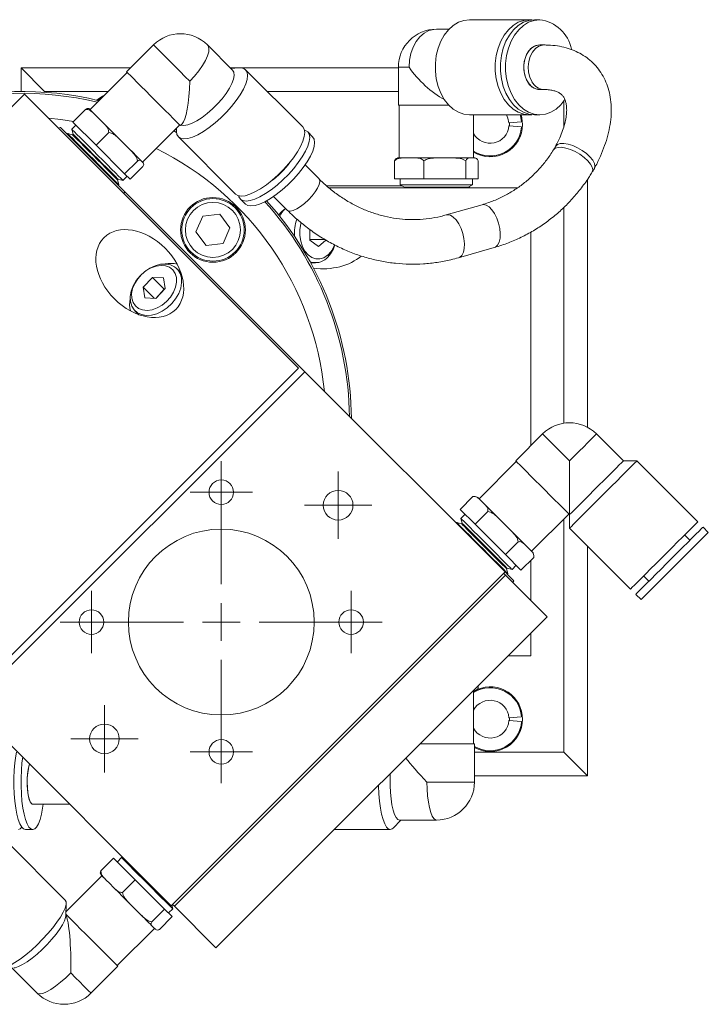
# Model space of a CAD drawing. Header units: inches. Extents: x 1.3 to 31.2, y 1 to 21.2.
# Tile 4 of 7: x 11.1 to 14.8, y 8.6 to 13.8. Entities that reach past the tile are written whole.
import ezdxf

# ---------------------------------------------------------------- set-up
doc = ezdxf.new("R2010")
doc.units = ezdxf.units.IN
doc.header["$MEASUREMENT"] = 0

# ---------------------------------------------------------------- blocks, each defined once
blk = doc.blocks.new('SW_CENTERMARKSYMBOL_0')
at = {"color": 0, "linetype": 'Continuous', "lineweight": 0}
for p, q in [((0, 0.1), (0, 0.165)), ((0, 0), (0, 0.1)), ((-0.1, 0), (-0.165, 0)), ((0, 0), (-0.1, 0)), ((0, 0), (0, -0.1)), ((0, 0), (0.1, 0)), ((0.1, 0), (0.165, 0)), ((0, -0.1), (0, -0.165))]:
    blk.add_line(p, q, dxfattribs=at)
blk = doc.blocks.new('SW_CENTERMARKSYMBOL_1')
at = {"color": 0, "linetype": 'Continuous', "lineweight": 0}
for p, q in [((0, 0.2), (0, 0.5921)), ((0, 0), (0, 0.1)), ((-0.2, 0), (-0.5921, 0)), ((0, 0), (-0.1, 0)), ((0, 0), (0, -0.1)), ((0, 0), (0.1, 0)), ((0.2, 0), (0.5921, 0)), ((0, -0.2), (0, -0.5921))]:
    blk.add_line(p, q, dxfattribs=at)
blk = doc.blocks.new('SW_CENTERMARKSYMBOL_2')
at = {"color": 0, "linetype": 'Continuous', "lineweight": 0}
for p, q in [((0, 0.1), (0, 0.165)), ((0, 0), (0, 0.1)), ((-0.1, 0), (-0.165, 0)), ((0, 0), (-0.1, 0)), ((0, 0), (0, -0.1)), ((0, 0), (0.1, 0)), ((0.1, 0), (0.165, 0)), ((0, -0.1), (0, -0.165))]:
    blk.add_line(p, q, dxfattribs=at)
blk = doc.blocks.new('SW_CENTERMARKSYMBOL_3')
at = {"color": 0, "linetype": 'Continuous', "lineweight": 0}
for p, q in [((0, 0.1), (0, 0.165)), ((0, 0), (0, 0.1)), ((-0.1, 0), (-0.165, 0)), ((0, 0), (-0.1, 0)), ((0, 0), (0, -0.1)), ((0, 0), (0.1, 0)), ((0.1, 0), (0.165, 0)), ((0, -0.1), (0, -0.165))]:
    blk.add_line(p, q, dxfattribs=at)
blk = doc.blocks.new('SW_CENTERMARKSYMBOL_4')
at = {"color": 0, "linetype": 'Continuous', "lineweight": 0}
for p, q in [((0, 0.1), (0, 0.165)), ((0, 0), (0, 0.1)), ((-0.1, 0), (-0.165, 0)), ((0, 0), (-0.1, 0)), ((0, 0), (0, -0.1)), ((0, 0), (0.1, 0)), ((0.1, 0), (0.165, 0)), ((0, -0.1), (0, -0.165))]:
    blk.add_line(p, q, dxfattribs=at)
blk = doc.blocks.new('SW_CENTERMARKSYMBOL_5')
at = {"color": 0, "linetype": 'Continuous', "lineweight": 0}
for p, q in [((0, 0.1), (0, 0.1787)), ((0, 0), (0, 0.1)), ((-0.1, 0), (-0.1787, 0)), ((0, 0), (-0.1, 0)), ((0, 0), (0, -0.1)), ((0, 0), (0.1, 0)), ((0.1, 0), (0.1787, 0)), ((0, -0.1), (0, -0.1787))]:
    blk.add_line(p, q, dxfattribs=at)
blk = doc.blocks.new('SW_CENTERMARKSYMBOL_6')
at = {"color": 0, "linetype": 'Continuous', "lineweight": 0}
for p, q in [((0, 0.1), (0, 0.1785)), ((0, 0), (0, 0.1)), ((-0.1, 0), (-0.1785, 0)), ((0, 0), (-0.1, 0)), ((0, 0), (0, -0.1)), ((0, 0), (0.1, 0)), ((0.1, 0), (0.1785, 0)), ((0, -0.1), (0, -0.1785))]:
    blk.add_line(p, q, dxfattribs=at)

msp = doc.modelspace()

# ---------------------------------------------------------------- linework, layer by layer
at = {"color": 7, "linetype": 'Continuous', "lineweight": 15}
for p, q in [((13.8087, 13.7846), (13.4914, 13.7846)), ((13.8087, 13.7846), (13.8223, 13.7839)), ((13.8634, 13.7846), (13.836, 13.7846)), ((13.3826, 13.7342), (13.3162, 13.7342)), ((11.818, 13.6512), (11.6755, 13.5086)), ((12.2368, 13.5174), (12.1031, 13.6512)), ((13.8869, 13.6507), (13.8634, 13.6507)), ((11.1163, 13.4049), (11.1163, 13.5299)), ((11.2413, 13.4049), (11.1163, 13.5299)), ((11.1163, 13.5299), (11.6967, 13.5299)), ((12.2244, 13.5299), (12.2695, 13.5299)), ((12.2701, 13.5299), (12.2273, 13.5269)), ((12.2813, 13.5299), (13.1146, 13.5299)), ((12.6086, 13.2169), (12.3059, 13.5196)), ((13.1146, 13.5326), (13.1146, 13.3311)), ((13.1146, 13.5326), (13.1712, 13.5326)), ((11.6788, 13.5053), (11.4817, 13.3082)), ((11.5784, 13.4049), (11.2413, 13.4049)), ((11.2413, 13.4049), (11.2413, 13.4004)), ((13.1146, 13.4049), (12.4206, 13.4049)), ((13.8634, 13.4145), (13.8869, 13.4145)), ((9.3812, 11.6364), (11.1348, 13.39)), ((11.1348, 13.39), (12.5852, 11.9396)), ((13.9913, 13.2187), (13.9913, 13.3542)), ((11.4587, 13.3098), (11.3915, 13.2425)), ((13.1146, 13.3311), (13.3826, 13.3311)), ((13.1193, 13.3311), (13.1193, 13.0523)), ((11.5305, 13.2593), (11.5085, 13.2814)), ((11.5525, 13.2373), (11.5305, 13.2593)), ((13.4914, 13.2807), (13.8087, 13.2807)), ((13.513, 13.0523), (13.513, 13.2807)), ((13.5147, 13.2807), (13.513, 13.2778)), ((13.836, 13.2807), (13.8634, 13.2807)), ((11.3245, 13.2144), (11.3156, 13.2092)), ((11.4075, 13.2264), (11.3853, 13.2042)), ((11.3853, 13.2042), (11.3922, 13.1783)), ((11.5137, 13.1203), (11.3915, 13.2425)), ((11.7601, 13.0298), (11.9572, 13.2269)), ((11.9255, 13.1952), (11.9393, 13.1879)), ((11.9393, 13.1993), (11.9329, 13.2026)), ((11.94, 13.2097), (11.9392, 13.199)), ((11.9605, 13.2236), (11.9694, 13.2325)), ((13.7005, 13.2377), (13.7673, 13.243)), ((13.7005, 13.222), (13.7673, 13.2168)), ((11.363, 13.1819), (11.36, 13.1789)), ((11.3889, 13.175), (11.3631, 13.1819)), ((11.3922, 13.1783), (11.3889, 13.175)), ((11.581, 13.1875), (11.5137, 13.1203)), ((11.6674, 13.1225), (11.6401, 13.1497)), ((11.9495, 13.1633), (12.2523, 12.8605)), ((12.6608, 13.1647), (12.6347, 13.1908)), ((11.6652, 12.9688), (11.5137, 13.1203)), ((11.6947, 13.0952), (11.6674, 13.1225)), ((11.7578, 13.0321), (11.7525, 13.0374)), ((13.1151, 13.0523), (13.1446, 13.0523)), ((13.1726, 13.0523), (13.1446, 13.0523)), ((13.2006, 13.0523), (13.1726, 13.0523)), ((13.2006, 13.0523), (13.3212, 13.0523)), ((13.361, 13.0523), (13.3212, 13.0523)), ((13.4008, 13.0523), (13.361, 13.0523)), ((13.4008, 13.0523), (13.4927, 13.0523)), ((13.5046, 13.0523), (13.4927, 13.0523)), ((13.5164, 13.0523), (13.5046, 13.0523)), ((13.5164, 13.0523), (13.5172, 13.0523)), ((11.7324, 13.036), (11.6652, 12.9688)), ((11.7617, 13.0068), (11.6944, 12.9395)), ((11.763, 13.0269), (11.7578, 13.0321)), ((12.6935, 12.9427), (12.6209, 13.0153)), ((13.0948, 13.0372), (13.0948, 12.9421)), ((13.2503, 13.0372), (13.2503, 12.9421)), ((13.4717, 13.0372), (13.4717, 12.9421)), ((13.5375, 13.0372), (13.5375, 12.9421)), ((14.1413, 12.9768), (14.1485, 12.9896)), ((11.6269, 12.937), (11.6302, 12.9403)), ((11.6338, 12.9111), (11.6269, 12.937)), ((11.6302, 12.9403), (11.6561, 12.9334)), ((11.6561, 12.9334), (11.6784, 12.9556)), ((11.6944, 12.9395), (11.6652, 12.9688)), ((13.2503, 12.9421), (13.0948, 12.9421)), ((13.1247, 12.9421), (13.1247, 12.9106)), ((13.4717, 12.9421), (13.2503, 12.9421)), ((13.5375, 12.9421), (13.4717, 12.9421)), ((13.5077, 12.9106), (13.5077, 12.9421)), ((14.1163, 12.9391), (14.1163, 11.6257)), ((11.6308, 12.9081), (11.6339, 12.9111)), ((13.1346, 12.9049), (12.7343, 12.9049)), ((13.7466, 12.8949), (12.7461, 12.8949)), ((13.1247, 12.9106), (13.1479, 12.8972)), ((13.1247, 12.9106), (13.4492, 12.9106)), ((13.1479, 12.8972), (13.1479, 12.8949)), ((13.1479, 12.8972), (13.4331, 12.8972)), ((13.4331, 12.8972), (13.4845, 12.8972)), ((13.4492, 12.9106), (13.5077, 12.9106)), ((13.4845, 12.8972), (13.5077, 12.9106)), ((13.4845, 12.8949), (13.4845, 12.8972)), ((13.4913, 12.9011), (13.4913, 12.8949)), ((11.6611, 12.8636), (11.6663, 12.8726)), ((11.6663, 12.8726), (12.6186, 11.9204)), ((12.2784, 12.8344), (12.3045, 12.8083)), ((12.4539, 12.8482), (12.5265, 12.7756)), ((13.5577, 12.8048), (13.3684, 12.7506)), ((13.9913, 11.6474), (13.9913, 12.791)), ((12.0784, 12.7442), (12.0425, 12.6606)), ((12.1687, 12.7548), (12.0784, 12.7442)), ((12.223, 12.682), (12.1687, 12.7548)), ((12.1872, 12.5985), (12.223, 12.682)), ((12.6454, 12.6743), (12.6462, 12.6175)), ((12.6462, 12.6201), (12.6454, 12.6743)), ((12.0425, 12.6606), (12.0969, 12.5878)), ((12.6462, 12.6201), (12.6462, 12.6201)), ((12.6462, 12.6201), (12.727, 12.6201)), ((13.8162, 12.6599), (13.8162, 11.5282)), ((12.0969, 12.5878), (12.1872, 12.5985)), ((12.6462, 12.6175), (12.6909, 12.5827)), ((12.6909, 12.5827), (12.7314, 12.6173)), ((13.4334, 12.5235), (13.6227, 12.5777)), ((11.9632, 12.4449), (11.9424, 12.4657)), ((12.6501, 12.4974), (12.6759, 12.4974)), ((11.8127, 12.4197), (11.7633, 12.3671)), ((11.8705, 12.4168), (11.8127, 12.4197)), ((11.8752, 12.3572), (11.8127, 12.4197)), ((11.8791, 12.3613), (11.8705, 12.4168)), ((11.7633, 12.3671), (11.7718, 12.3116)), ((11.8213, 12.3091), (11.7633, 12.3671)), ((11.8297, 12.3087), (11.8791, 12.3613)), ((11.7718, 12.3116), (11.8297, 12.3087)), ((11.8752, 12.3572), (11.8296, 12.3087)), ((11.8753, 12.3572), (11.8752, 12.3572)), ((11.7197, 12.243), (11.7404, 12.2222)), ((12.5852, 11.9396), (10.8316, 10.186)), ((10.8508, 10.1526), (12.6186, 11.9204)), ((12.6186, 11.9204), (13.6796, 10.8594)), ((13.8786, 11.5906), (13.736, 11.4481)), ((14.3063, 11.4479), (14.1636, 11.5906)), ((13.7394, 11.4447), (13.5423, 11.2476)), ((14.0211, 11.4481), (14.0211, 11.163)), ((14.3776, 11.4479), (14.3063, 11.4479)), ((14.7005, 11.125), (14.3776, 11.4479)), ((13.51, 11.2584), (13.4428, 11.1912)), ((13.5146, 11.2593), (13.5129, 11.2591)), ((13.5599, 11.23), (13.5458, 11.2441)), ((13.574, 11.2159), (13.5599, 11.23)), ((13.5211, 11.1129), (13.4428, 11.1912)), ((13.4681, 11.1659), (13.4458, 11.1436)), ((13.5883, 11.1801), (13.5211, 11.1129)), ((13.8206, 10.9692), (14.0177, 11.1663)), ((14.0211, 11.163), (14.0212, 11.1629)), ((14.0212, 11.1629), (14.0212, 11.0916)), ((13.4236, 11.1214), (13.4206, 11.1184)), ((13.4495, 11.1144), (13.4236, 11.1214)), ((13.4458, 11.1436), (13.4528, 11.1177)), ((13.4528, 11.1177), (13.4495, 11.1144)), ((13.6818, 10.9522), (13.5211, 11.1129)), ((13.6794, 11.1105), (13.6505, 11.1394)), ((13.7083, 11.0815), (13.6794, 11.1105)), ((13.9913, 9.9049), (13.9913, 11.1399)), ((14.0212, 11.0916), (14.3442, 10.7687)), ((14.7562, 11.0693), (14.7283, 11.0972)), ((13.7491, 11.0194), (13.6818, 10.9522)), ((13.801, 10.9889), (13.7861, 11.0037)), ((14.6587, 11.0276), (14.6309, 11.0554)), ((13.7642, 10.8698), (13.6818, 10.9522)), ((13.8158, 10.9741), (13.801, 10.9889)), ((14.1163, 10.9965), (14.1163, 9.7799)), ((13.8315, 10.937), (13.7642, 10.8698)), ((13.8162, 10.9217), (13.8162, 10.7086)), ((13.8317, 10.9399), (13.8315, 10.937)), ((11.9118, 9.0916), (13.6796, 10.8594)), ((13.6824, 10.8424), (13.6725, 10.8523)), ((13.6875, 10.8765), (13.6908, 10.8797)), ((13.6944, 10.8506), (13.6875, 10.8765)), ((13.6908, 10.8797), (13.7166, 10.8728)), ((13.6914, 10.8475), (13.6944, 10.8506)), ((13.7166, 10.8728), (13.7389, 10.8951)), ((11.9288, 9.0887), (13.6824, 10.8424)), ((13.9025, 10.6223), (13.6824, 10.8424)), ((13.7217, 10.8031), (13.7269, 10.8121)), ((14.4138, 10.8383), (14.4416, 10.8104)), ((14.372, 10.7408), (14.3998, 10.713)), ((12.1488, 8.8687), (13.9025, 10.6223)), ((13.8162, 10.536), (13.8162, 10.4149)), ((13.8162, 10.4149), (13.695, 10.4149)), ((13.5172, 10.2274), (13.5076, 10.2274)), ((13.513, 9.9487), (13.513, 10.2274)), ((13.5372, 10.2426), (13.5372, 10.2571)), ((10.8508, 10.1526), (11.9118, 9.0916)), ((13.7005, 10.0877), (13.7673, 10.093)), ((13.7005, 10.072), (13.7673, 10.0668)), ((13.5178, 9.9487), (13.2288, 9.9487)), ((13.5178, 9.7471), (13.5178, 9.9487)), ((13.5178, 9.9049), (13.9913, 9.9049)), ((14.1163, 9.7799), (13.9913, 9.9049)), ((14.1163, 9.7799), (13.5178, 9.7799)), ((13.5178, 9.7471), (13.2662, 9.7471)), ((11.1786, 9.629), (11.3744, 9.629)), ((13.0878, 9.5035), (13.1272, 9.5455)), ((13.1207, 9.5455), (13.3162, 9.5455)), ((11.1405, 9.4951), (11.1786, 9.4951)), ((12.7753, 9.4951), (13.0719, 9.4951)), ((11.3499, 9.1221), (11.0373, 9.4347)), ((11.5397, 9.2766), (11.6069, 9.3439)), ((11.6069, 9.3439), (11.7213, 9.2295)), ((11.6488, 9.3466), (11.6265, 9.3243)), ((11.6531, 9.3422), (11.6488, 9.3466)), ((11.6598, 9.3436), (11.6488, 9.3465)), ((11.5448, 9.2501), (11.3538, 9.0592)), ((11.5656, 9.2293), (11.5862, 9.2087)), ((11.5862, 9.2087), (11.6067, 9.1881)), ((11.6541, 9.1622), (11.7213, 9.2295)), ((11.7213, 9.2295), (11.8763, 9.0745)), ((11.3531, 9.0378), (11.3554, 9.1044)), ((11.6929, 9.1019), (11.7208, 9.074)), ((11.7208, 9.074), (11.7487, 9.0462)), ((11.809, 9.0073), (11.8763, 9.0745)), ((11.8763, 9.0745), (11.9169, 9.0339)), ((11.8973, 9.0535), (11.9196, 9.0757)), ((11.9196, 9.0758), (11.9146, 9.0944)), ((11.9288, 9.0887), (11.9189, 9.0987)), ((12.1488, 8.8687), (11.9288, 9.0887)), ((11.8496, 8.9667), (11.9169, 9.0339)), ((11.626, 8.7746), (11.8231, 8.9717)), ((11.8113, 8.9836), (11.8186, 8.9762)), ((11.8186, 8.9762), (11.8259, 8.9689)), ((11.8261, 8.9688), (11.8259, 8.9689)), ((11.0684, 8.7622), (11.2018, 8.6288)), ((11.4869, 8.6288), (11.6294, 8.7713))]:
    msp.add_line(p, q, dxfattribs=at)
at = {"color": 7, "linetype": 'Continuous', "lineweight": 15, "flags": 128}
for points in [[(13.4914, 13.2807), (13.4615, 13.2841), (13.4325, 13.2943), (13.4051, 13.311), (13.3801, 13.3338), (13.358, 13.362), (13.3397, 13.3948), (13.3254, 13.4314), (13.3157, 13.4708), (13.3108, 13.5118), (13.3108, 13.5534), (13.3157, 13.5945), (13.3254, 13.6338), (13.3397, 13.6704), (13.358, 13.7033), (13.3801, 13.7315), (13.4051, 13.7542), (13.4325, 13.7709), (13.4615, 13.7812), (13.4914, 13.7846), (13.4914, 13.7846)], [(13.8223, 13.2814), (13.8087, 13.2807), (13.7788, 13.2841), (13.7498, 13.2943), (13.7224, 13.311), (13.6974, 13.3338), (13.6753, 13.362), (13.657, 13.3948), (13.6427, 13.4314), (13.633, 13.4708), (13.6281, 13.5118), (13.6281, 13.5534), (13.633, 13.5945), (13.6427, 13.6338), (13.657, 13.6704), (13.6753, 13.7033), (13.6974, 13.7315), (13.7224, 13.7542), (13.7498, 13.7709), (13.7788, 13.7812), (13.8087, 13.7846)], [(13.836, 13.2807), (13.8062, 13.2841), (13.7772, 13.2943), (13.7498, 13.311), (13.7247, 13.3338), (13.7027, 13.362), (13.6843, 13.3948), (13.6701, 13.4314), (13.6603, 13.4708), (13.6554, 13.5118), (13.6554, 13.5534), (13.6603, 13.5945), (13.6701, 13.6338), (13.6843, 13.6704), (13.7027, 13.7033), (13.7247, 13.7315), (13.7498, 13.7542), (13.7772, 13.7709), (13.8062, 13.7812), (13.836, 13.7846)], [(13.9966, 13.3618), (13.9747, 13.3338), (13.9496, 13.311), (13.9222, 13.2943), (13.8932, 13.2841), (13.8634, 13.2807), (13.8335, 13.2841), (13.8045, 13.2943), (13.7771, 13.311), (13.7521, 13.3338), (13.73, 13.362), (13.7117, 13.3948), (13.6974, 13.4314), (13.6877, 13.4708), (13.6828, 13.5118), (13.6828, 13.5534), (13.6877, 13.5945), (13.6974, 13.6338), (13.7117, 13.6704), (13.73, 13.7033), (13.7521, 13.7315), (13.7771, 13.7542), (13.8045, 13.7709), (13.8335, 13.7812), (13.8634, 13.7846), (13.8634, 13.7846)], [(13.1712, 13.5326), (13.1737, 13.5697), (13.181, 13.6054), (13.1929, 13.6387), (13.209, 13.6684), (13.2288, 13.6935), (13.2516, 13.7131), (13.2765, 13.7265), (13.3028, 13.7333), (13.3162, 13.7342)], [(11.818, 13.6512), (11.8184, 13.6507), (11.8229, 13.6463), (11.832, 13.6371), (11.8456, 13.6236), (11.863, 13.6061), (11.8838, 13.5854), (11.9072, 13.562), (11.9324, 13.5368), (11.9585, 13.5106), (11.9847, 13.4844), (12.0101, 13.459)], [(12.0101, 13.459), (12.0355, 13.4861), (12.0583, 13.5139), (12.0777, 13.5415), (12.0932, 13.568), (12.1042, 13.5925), (12.1102, 13.6141), (12.1112, 13.6321), (12.107, 13.646), (12.1031, 13.6512)], [(13.7985, 13.4564), (13.7873, 13.4802), (13.7804, 13.5071), (13.7785, 13.5354), (13.7814, 13.5636), (13.7891, 13.59), (13.8011, 13.613), (13.8168, 13.6314), (13.8351, 13.644), (13.8551, 13.6502), (13.8634, 13.6507)], [(13.8634, 13.4145), (13.843, 13.4179), (13.8239, 13.428), (13.807, 13.4442), (13.7935, 13.4655), (13.7839, 13.4907), (13.779, 13.5184), (13.779, 13.5469), (13.7839, 13.5745), (13.7935, 13.5997), (13.807, 13.621), (13.8239, 13.6372), (13.843, 13.6473), (13.8634, 13.6507), (13.8634, 13.6507)], [(13.822, 13.4564), (13.8108, 13.4802), (13.804, 13.5071), (13.802, 13.5354), (13.8049, 13.5636), (13.8126, 13.59), (13.8246, 13.613), (13.8403, 13.6314), (13.8586, 13.644), (13.8786, 13.6502), (13.8869, 13.6507)], [(11.6755, 13.5086), (11.6775, 13.5066), (11.6844, 13.4997), (11.6958, 13.4883), (11.7113, 13.4728), (11.7305, 13.4536), (11.7527, 13.4314), (11.777, 13.407), (11.8028, 13.3812), (11.8291, 13.3549), (11.8551, 13.329), (11.8797, 13.3044), (11.9023, 13.2818), (11.922, 13.2621), (11.9381, 13.246), (11.9502, 13.2339), (11.9577, 13.2264), (11.9605, 13.2236), (11.9605, 13.2236)], [(11.9392, 13.199), (11.939, 13.1931), (11.9418, 13.1759), (11.9495, 13.1633), (11.9622, 13.1555), (11.9793, 13.1528), (12.0005, 13.1553), (12.0252, 13.1628), (12.0526, 13.1752), (12.0821, 13.1921), (12.1129, 13.2131), (12.1441, 13.2376), (12.1748, 13.265), (12.2042, 13.2944), (12.2315, 13.3251), (12.256, 13.3562), (12.277, 13.387), (12.294, 13.4165), (12.3064, 13.444), (12.3139, 13.4686), (12.3163, 13.4898), (12.3136, 13.507), (12.3059, 13.5196), (12.3059, 13.5196)], [(11.9628, 13.2258), (11.9633, 13.2256), (11.9793, 13.224), (11.9992, 13.2276), (12.0224, 13.2361), (12.048, 13.2494), (12.0752, 13.2669), (12.103, 13.2882), (12.1305, 13.3123), (12.1568, 13.3386), (12.181, 13.3662), (12.2022, 13.394), (12.2198, 13.4212), (12.233, 13.4468), (12.2416, 13.4699), (12.2451, 13.4899), (12.2435, 13.5059), (12.2368, 13.5174)], [(11.5476, 13.3741), (11.5445, 13.3723), (11.5234, 13.3569)], [(11.4788, 13.3111), (11.4795, 13.3104), (11.4811, 13.3088), (11.4835, 13.3063), (11.4869, 13.303), (11.4911, 13.2988), (11.4961, 13.2937), (11.502, 13.2879), (11.5085, 13.2814)], [(11.3946, 13.2457), (11.3271, 13.256), (11.2615, 13.2633)], [(13.7005, 13.2377), (13.6949, 13.2637), (13.6869, 13.2807)], [(13.7673, 13.243), (13.7612, 13.2765), (13.7599, 13.2807)], [(13.7723, 13.2299), (13.7688, 13.2644), (13.7646, 13.2807)], [(11.3245, 13.2144), (11.3251, 13.2138), (11.33, 13.2089), (11.3397, 13.1992), (11.3538, 13.1851), (11.372, 13.1669), (11.3938, 13.1451), (11.4185, 13.1205), (11.4454, 13.0936), (11.4737, 13.0652), (11.5027, 13.0363), (11.5314, 13.0075), (11.5591, 12.9798), (11.585, 12.9539), (11.6083, 12.9306), (11.6284, 12.9105), (11.6446, 12.8943), (11.6566, 12.8824), (11.6639, 12.8751), (11.6663, 12.8726), (11.6663, 12.8726)], [(11.3853, 13.2042), (11.3856, 13.2038), (11.3898, 13.1996), (11.3988, 13.1907), (11.4121, 13.1773), (11.4294, 13.16), (11.45, 13.1394), (11.4732, 13.1163), (11.498, 13.0914), (11.5237, 13.0658), (11.5492, 13.0402), (11.5738, 13.0157), (11.5964, 12.993), (11.6163, 12.9732), (11.6327, 12.9567), (11.6451, 12.9444), (11.6529, 12.9365), (11.656, 12.9334), (11.6561, 12.9334)], [(11.5525, 13.2373), (11.5627, 13.2272), (11.5732, 13.2167), (11.584, 13.2059), (11.595, 13.1948), (11.6062, 13.1836), (11.6175, 13.1723), (11.6289, 13.161), (11.6401, 13.1497)], [(12.2523, 12.8605), (12.2649, 12.8528), (12.2821, 12.8501), (12.3033, 12.8525), (12.3279, 12.86), (12.3554, 12.8724), (12.3849, 12.8894), (12.4156, 12.9104), (12.4468, 12.9349), (12.4775, 12.9622), (12.5069, 12.9916), (12.5343, 13.0223), (12.5588, 13.0535), (12.5798, 13.0843), (12.5967, 13.1138), (12.6091, 13.1412), (12.6166, 13.1659), (12.6191, 13.1871), (12.6164, 13.2042), (12.6086, 13.2169)], [(12.6347, 13.1908), (12.6221, 13.1986), (12.6177, 13.1998)], [(13.703, 13.2218), (13.7033, 13.2299), (13.703, 13.2379)], [(11.363, 13.1819), (11.3634, 13.1816), (11.3676, 13.1774), (11.3766, 13.1684), (11.3899, 13.1551), (11.4072, 13.1378), (11.4278, 13.1172), (11.4509, 13.0941), (11.4758, 13.0692), (11.5015, 13.0435), (11.527, 13.018), (11.5516, 12.9934), (11.5742, 12.9708), (11.594, 12.951), (11.6105, 12.9345), (11.6228, 12.9222), (11.6307, 12.9143), (11.6338, 12.9112), (11.6339, 12.9111)], [(11.3889, 13.175), (11.3891, 13.1748), (11.3928, 13.1712), (11.4011, 13.1628), (11.4139, 13.1501), (11.4305, 13.1335), (11.4503, 13.1137), (11.4724, 13.0916), (11.496, 13.068), (11.52, 13.0439), (11.5436, 13.0203), (11.5657, 12.9982), (11.5855, 12.9784), (11.6021, 12.9619), (11.6148, 12.9491), (11.6231, 12.9408), (11.6268, 12.9372), (11.6269, 12.937)], [(11.3922, 13.1783), (11.3924, 13.1781), (11.396, 13.1745), (11.4044, 13.1661), (11.4172, 13.1533), (11.4338, 13.1367), (11.4535, 13.117), (11.4757, 13.0948), (11.4993, 13.0712), (11.5233, 13.0472), (11.5469, 13.0236), (11.569, 13.0015), (11.5888, 12.9817), (11.6053, 12.9651), (11.6181, 12.9524), (11.6264, 12.9441), (11.63, 12.9405), (11.6302, 12.9403)], [(12.2693, 12.8515), (12.2706, 12.8471), (12.2784, 12.8344), (12.291, 12.8267), (12.3082, 12.824), (12.3294, 12.8264), (12.354, 12.8339), (12.3815, 12.8463), (12.411, 12.8633), (12.4417, 12.8843), (12.4729, 12.9088), (12.5036, 12.9361), (12.533, 12.9655), (12.5604, 12.9962), (12.5849, 13.0274), (12.6059, 13.0582), (12.6228, 13.0877), (12.6352, 13.1151), (12.6427, 13.1398), (12.6452, 13.161), (12.6425, 13.1781), (12.6347, 13.1908), (12.6347, 13.1908)], [(12.3045, 12.8083), (12.3171, 12.8006), (12.3343, 12.7979), (12.3555, 12.8003), (12.3801, 12.8078), (12.4076, 12.8202), (12.4371, 12.8372), (12.4678, 12.8582), (12.499, 12.8827), (12.5297, 12.91), (12.5591, 12.9394), (12.5865, 12.9701), (12.611, 13.0013), (12.632, 13.0321), (12.6489, 13.0616), (12.6613, 13.089), (12.6688, 13.1137), (12.6713, 13.1349), (12.6686, 13.152), (12.6608, 13.1647)], [(11.6947, 13.0952), (11.7041, 13.0858), (11.713, 13.0769), (11.7213, 13.0685), (11.729, 13.0608), (11.736, 13.0538), (11.7423, 13.0476), (11.7478, 13.0421), (11.7525, 13.0374)], [(13.938, 13.0968), (13.9459, 13.1037), (13.9602, 13.1084), (13.9792, 13.1088), (14.0016, 13.105), (14.0262, 13.0972), (14.0516, 13.0858), (14.0762, 13.0716), (14.0987, 13.0552), (14.1177, 13.0378), (14.1322, 13.0202), (14.1412, 13.0036), (14.1443, 12.9888), (14.1413, 12.9768)], [(13.9486, 13.1154), (13.9575, 13.1239), (13.9719, 13.1286), (13.9909, 13.129), (14.0133, 13.1252), (14.0379, 13.1174), (14.0633, 13.106), (14.0879, 13.0918), (14.1104, 13.0754), (14.1294, 13.058), (14.1439, 13.0404), (14.1529, 13.0238), (14.156, 13.009), (14.153, 12.997)], [(12.6935, 12.9427), (12.6964, 12.9386), (12.6984, 12.9269), (12.6952, 12.9114), (12.6871, 12.8928), (12.6745, 12.8722), (12.6582, 12.8509), (12.6391, 12.8301), (12.6182, 12.811), (12.5969, 12.7946), (12.5764, 12.782), (12.5578, 12.7739), (12.5422, 12.7708), (12.5306, 12.7727), (12.5265, 12.7756)], [(13.5577, 12.8048), (13.5646, 12.8059), (13.5793, 12.803), (13.5948, 12.7937), (13.6099, 12.7784), (13.6239, 12.758), (13.6359, 12.7337), (13.6453, 12.707), (13.6515, 12.6794), (13.6541, 12.6524), (13.653, 12.6278), (13.6482, 12.6068), (13.6401, 12.5907), (13.6291, 12.5805), (13.6227, 12.5777)], [(13.3685, 12.7507), (13.3753, 12.7517), (13.3901, 12.7488), (13.4055, 12.7395), (13.4206, 12.7241), (13.4346, 12.7038), (13.4467, 12.6795), (13.456, 12.6528), (13.4622, 12.6252), (13.4648, 12.5982), (13.4637, 12.5735), (13.459, 12.5526), (13.4509, 12.5365), (13.4398, 12.5262), (13.4334, 12.5235)], [(12.6002, 12.7088), (12.5985, 12.7026), (12.5932, 12.6726), (12.5929, 12.6417), (12.5974, 12.6115), (12.6065, 12.5835), (12.6198, 12.5591), (12.6367, 12.5394), (12.6561, 12.5256), (12.6773, 12.5182), (12.6991, 12.5177), (12.7205, 12.5241), (12.7403, 12.537)], [(11.6959, 12.2917), (11.695, 12.3183), (11.7, 12.3464), (11.7108, 12.3749), (11.7268, 12.4025), (11.7474, 12.428), (11.7716, 12.4502), (11.7984, 12.4683), (11.8266, 12.4814), (11.8551, 12.4889), (11.8825, 12.4906), (11.9076, 12.4863), (11.9294, 12.4762), (11.9469, 12.4608), (11.9593, 12.4408), (11.9661, 12.4169), (11.9671, 12.3904), (11.962, 12.3622), (11.9513, 12.3338), (11.9353, 12.3062), (11.9147, 12.2807), (11.8905, 12.2584), (11.8637, 12.2404), (11.8354, 12.2273), (11.807, 12.2198), (11.7796, 12.2181), (11.7545, 12.2224), (11.7327, 12.2325), (11.7152, 12.2479), (11.7028, 12.2679), (11.6959, 12.2917)], [(11.703, 12.3094), (11.7096, 12.2872), (11.7218, 12.2688), (11.7389, 12.2553), (11.7602, 12.2471), (11.7846, 12.2449), (11.8108, 12.2486), (11.8375, 12.2582), (11.8634, 12.273), (11.8872, 12.2924), (11.9076, 12.3154), (11.9238, 12.3409), (11.9348, 12.3675), (11.9401, 12.394), (11.9394, 12.419), (11.9328, 12.4412), (11.9206, 12.4595), (11.9035, 12.4731), (11.8822, 12.4812), (11.8578, 12.4835), (11.8316, 12.4797), (11.8049, 12.4702), (11.779, 12.4554), (11.7552, 12.4359), (11.7347, 12.4129), (11.7186, 12.3875), (11.7076, 12.3608), (11.7023, 12.3344), (11.703, 12.3094)], [(13.8786, 11.5906), (13.8792, 11.59), (13.884, 11.5852), (13.8935, 11.5757), (13.9073, 11.5618), (13.9251, 11.5441), (13.9461, 11.5231), (13.9696, 11.4996), (13.9949, 11.4743), (14.0211, 11.4481)], [(14.0211, 11.4481), (14.0473, 11.4743), (14.0726, 11.4996), (14.0961, 11.5231), (14.1171, 11.5441), (14.1348, 11.5618), (14.1487, 11.5757), (14.1582, 11.5852), (14.163, 11.59), (14.1636, 11.5906)], [(13.736, 11.4481), (13.7384, 11.4456), (13.7456, 11.4384), (13.7574, 11.4267), (13.7732, 11.4109), (13.7927, 11.3914), (13.815, 11.3691), (13.8395, 11.3445), (13.8654, 11.3187), (13.8917, 11.2924), (13.9176, 11.2665), (13.9421, 11.242), (13.9644, 11.2196), (13.9839, 11.2002), (13.9997, 11.1843), (14.0115, 11.1726), (14.0187, 11.1654), (14.0211, 11.163)], [(14.0212, 11.0916), (14.0237, 11.094), (14.0309, 11.1012), (14.0427, 11.1131), (14.0588, 11.1292), (14.0787, 11.1491), (14.1019, 11.1723), (14.1278, 11.1982), (14.1557, 11.226), (14.1847, 11.255), (14.2141, 11.2845), (14.2431, 11.3135), (14.271, 11.3413), (14.2968, 11.3672), (14.3201, 11.3904), (14.34, 11.4104), (14.3561, 11.4264), (14.3679, 11.4383), (14.3751, 11.4455), (14.3776, 11.4479), (14.3776, 11.4479)], [(14.0212, 11.1629), (14.0237, 11.1653), (14.0309, 11.1725), (14.0426, 11.1842), (14.0584, 11.2001), (14.0779, 11.2195), (14.1002, 11.2419), (14.1248, 11.2664), (14.1506, 11.2922), (14.1769, 11.3185), (14.2028, 11.3444), (14.2273, 11.3689), (14.2497, 11.3913), (14.2691, 11.4107), (14.2849, 11.4266), (14.2967, 11.4383), (14.3039, 11.4455), (14.3063, 11.4479)], [(13.5393, 11.2506), (13.5396, 11.2503), (13.5408, 11.2491), (13.5428, 11.247), (13.5458, 11.2441)], [(13.574, 11.2159), (13.5817, 11.2081), (13.5901, 11.1998), (13.5991, 11.1908), (13.6086, 11.1813), (13.6185, 11.1714), (13.6289, 11.161), (13.6395, 11.1503), (13.6505, 11.1394)], [(13.4236, 11.1214), (13.4242, 11.1208), (13.4291, 11.1159), (13.4387, 11.1063), (13.4526, 11.0924), (13.4703, 11.0747), (13.4913, 11.0537), (13.5147, 11.0303), (13.5397, 11.0053), (13.5655, 10.9795), (13.5909, 10.9541), (13.6153, 10.9297), (13.6376, 10.9074), (13.657, 10.888), (13.6729, 10.8721), (13.6847, 10.8603), (13.692, 10.853), (13.6944, 10.8506)], [(13.4458, 11.1436), (13.4464, 11.143), (13.4513, 11.1381), (13.4609, 11.1286), (13.4748, 11.1146), (13.4926, 11.0969), (13.5135, 11.0759), (13.5369, 11.0525), (13.562, 11.0275), (13.5877, 11.0018), (13.6132, 10.9763), (13.6375, 10.952), (13.6598, 10.9297), (13.6792, 10.9102), (13.6951, 10.8943), (13.7069, 10.8825), (13.7142, 10.8752), (13.7166, 10.8728), (13.7166, 10.8728)], [(13.4495, 11.1144), (13.4501, 11.1138), (13.4549, 11.109), (13.4644, 11.0995), (13.4782, 11.0857), (13.4956, 11.0683), (13.5161, 11.0479), (13.5387, 11.0253), (13.5625, 11.0015), (13.5865, 10.9774), (13.6098, 10.9541), (13.6314, 10.9325), (13.6505, 10.9135), (13.6661, 10.8978), (13.6778, 10.8861), (13.685, 10.8789), (13.6875, 10.8765), (13.6875, 10.8765)], [(13.4528, 11.1177), (13.4534, 11.1171), (13.4582, 11.1123), (13.4677, 11.1028), (13.4815, 11.089), (13.4989, 11.0716), (13.5194, 11.0511), (13.5419, 11.0286), (13.5657, 11.0048), (13.5898, 10.9807), (13.6131, 10.9574), (13.6347, 10.9358), (13.6537, 10.9168), (13.6694, 10.9011), (13.6811, 10.8894), (13.6883, 10.8822), (13.6908, 10.8797)], [(14.3442, 10.7687), (14.3466, 10.7711), (14.3538, 10.7783), (14.3656, 10.7901), (14.3817, 10.8062), (14.4017, 10.8262), (14.4249, 10.8494), (14.4508, 10.8753), (14.4786, 10.9031), (14.5076, 10.9321), (14.537, 10.9615), (14.5661, 10.9906), (14.5939, 11.0184), (14.6198, 11.0443), (14.643, 11.0675), (14.6629, 11.0874), (14.679, 11.1035), (14.6908, 11.1153), (14.6981, 11.1226), (14.7005, 11.125)], [(13.7083, 11.0815), (13.7194, 11.0705), (13.7301, 11.0597), (13.7406, 11.0493), (13.7507, 11.0392), (13.7604, 11.0295), (13.7695, 11.0203), (13.7781, 11.0117), (13.7861, 11.0037)], [(14.372, 10.7408), (14.3744, 10.7432), (14.3817, 10.7505), (14.3935, 10.7623), (14.4096, 10.7784), (14.4295, 10.7983), (14.4527, 10.8215), (14.4786, 10.8474), (14.5064, 10.8752), (14.5355, 10.9043), (14.5649, 10.9337), (14.5939, 10.9627), (14.6217, 10.9906), (14.6476, 11.0164), (14.6708, 11.0397), (14.6908, 11.0596), (14.7069, 11.0757), (14.7187, 11.0875), (14.7259, 11.0947), (14.7283, 11.0972)], [(14.3998, 10.713), (14.4023, 10.7154), (14.4095, 10.7226), (14.4213, 10.7345), (14.4374, 10.7505), (14.4573, 10.7705), (14.4806, 10.7937), (14.5064, 10.8196), (14.5343, 10.8474), (14.5633, 10.8764), (14.5927, 10.9059), (14.6217, 10.9349), (14.6496, 10.9627), (14.6755, 10.9886), (14.6987, 11.0118), (14.7186, 11.0317), (14.7347, 11.0478), (14.7465, 11.0597), (14.7537, 11.0669), (14.7562, 11.0693)], [(13.8158, 10.9741), (13.8191, 10.9708), (13.8215, 10.9684), (13.823, 10.9669), (13.8236, 10.9663), (13.8236, 10.9663)], [(13.6796, 10.8594), (13.6976, 10.8414), (13.7117, 10.8272), (13.7214, 10.8176), (13.7263, 10.8127), (13.7269, 10.8121)], [(13.703, 10.0718), (13.7033, 10.0799), (13.703, 10.0879)], [(11.1405, 9.4951), (11.1302, 9.4986), (11.1202, 9.5088), (11.1108, 9.5255), (11.1021, 9.5483), (11.0946, 9.5765), (11.0882, 9.6093), (11.0833, 9.6459), (11.08, 9.6853), (11.0783, 9.7263), (11.0783, 9.7679), (11.08, 9.809), (11.0833, 9.8483), (11.0882, 9.8849), (11.0918, 9.905)], [(11.1786, 9.4951), (11.1684, 9.4986), (11.1584, 9.5088), (11.1489, 9.5255), (11.1403, 9.5483), (11.1327, 9.5765), (11.1264, 9.6093), (11.1215, 9.6459), (11.1181, 9.6853), (11.1164, 9.7263), (11.1164, 9.7679), (11.1181, 9.809), (11.1215, 9.8483), (11.1253, 9.8781)], [(11.1786, 9.629), (11.1716, 9.6324), (11.165, 9.6425), (11.1592, 9.6587), (11.1545, 9.68), (11.1513, 9.7052), (11.1496, 9.7329), (11.1496, 9.7613), (11.1513, 9.789), (11.1545, 9.8142), (11.1592, 9.8355), (11.1613, 9.8421)], [(13.072, 9.7919), (13.071, 9.7657), (13.071, 9.7285), (13.0727, 9.6919), (13.076, 9.6573), (13.0808, 9.6256), (13.087, 9.5981), (13.0944, 9.5757), (13.1027, 9.5591), (13.1115, 9.549), (13.1207, 9.5455)], [(11.1494, 9.7471), (11.1502, 9.7188), (11.1527, 9.6922), (11.1567, 9.6688), (11.162, 9.6499), (11.1683, 9.6367), (11.1751, 9.6299), (11.1786, 9.629)], [(13.0096, 9.7295), (13.0097, 9.7263), (13.0113, 9.6853), (13.0147, 9.6459), (13.0196, 9.6093), (13.0259, 9.5765), (13.0335, 9.5483), (13.0422, 9.5255), (13.0516, 9.5088), (13.0616, 9.4986), (13.0719, 9.4951)], [(13.2662, 9.7471), (13.2671, 9.7101), (13.2696, 9.6743), (13.2737, 9.641), (13.2793, 9.6113), (13.2861, 9.5862), (13.2939, 9.5667), (13.3025, 9.5532), (13.3116, 9.5464), (13.3162, 9.5455)], [(11.2338, 9.629), (11.2309, 9.6093), (11.2246, 9.5765), (11.217, 9.5483), (11.2083, 9.5255), (11.1989, 9.5088), (11.1889, 9.4986), (11.1786, 9.4951)], [(11.1214, 9.5072), (11.1126, 9.4986), (11.1023, 9.4951)], [(13.0719, 9.4951), (13.0822, 9.4986), (13.0878, 9.5035)], [(11.9196, 9.0757), (11.9195, 9.0758), (11.9162, 9.0791), (11.9082, 9.0871), (11.8957, 9.0996), (11.8791, 9.1162), (11.8591, 9.1362), (11.8364, 9.1589), (11.8119, 9.1835), (11.7863, 9.2091), (11.7606, 9.2347), (11.7358, 9.2595), (11.7127, 9.2826), (11.6923, 9.3031), (11.6751, 9.3202), (11.6619, 9.3334), (11.6531, 9.3422)], [(11.5656, 9.2293), (11.5597, 9.2352), (11.5546, 9.2403), (11.5503, 9.2446), (11.5469, 9.248), (11.5443, 9.2506), (11.5426, 9.2523), (11.5418, 9.253), (11.5418, 9.2531)], [(11.6929, 9.1019), (11.6816, 9.1133), (11.6703, 9.1246), (11.6591, 9.1358), (11.648, 9.1468), (11.6372, 9.1577), (11.6267, 9.1682), (11.6165, 9.1784), (11.6067, 9.1881)], [(11.3499, 9.1221), (11.3548, 9.1123), (11.3547, 9.0979), (11.3497, 9.0793), (11.3397, 9.0571), (11.3252, 9.0317), (11.3066, 9.004), (11.2842, 8.9746), (11.2588, 8.9443), (11.2309, 8.9141), (11.2015, 8.8847), (11.1713, 8.8569), (11.1411, 8.8314), (11.1117, 8.8091), (11.0839, 8.7904), (11.0585, 8.7759), (11.0363, 8.7659), (11.0177, 8.7609), (11.0033, 8.7608), (10.9935, 8.7657), (10.9935, 8.7657)], [(11.3531, 9.0378), (11.352, 9.0294), (11.3462, 9.0118), (11.3356, 8.9907), (11.3206, 8.9668), (11.3017, 8.9409), (11.2796, 8.914), (11.2549, 8.887), (11.2286, 8.8607), (11.2016, 8.836), (11.1747, 8.8139), (11.1488, 8.795), (11.1249, 8.78), (11.1038, 8.7694), (11.0862, 8.7636), (11.0778, 8.7625)], [(11.6294, 8.7713), (11.6284, 8.7723), (11.623, 8.7777), (11.6129, 8.7878), (11.5985, 8.8022), (11.5804, 8.8203), (11.559, 8.8417), (11.5352, 8.8655), (11.5097, 8.891), (11.4835, 8.9172), (11.4573, 8.9433), (11.4322, 8.9685), (11.409, 8.9917), (11.3884, 9.0123), (11.3711, 9.0296), (11.3578, 9.0429), (11.3534, 9.0472)], [(11.8113, 8.9836), (11.8059, 8.989), (11.7997, 8.9952), (11.7927, 9.0021), (11.7851, 9.0098), (11.7768, 9.018), (11.768, 9.0269), (11.7586, 9.0363), (11.7487, 9.0462)], [(11.3801, 8.7356), (11.3533, 8.71), (11.3262, 8.6865), (11.2997, 8.6659), (11.2747, 8.6489), (11.2521, 8.636), (11.2327, 8.6278), (11.217, 8.6244), (11.2057, 8.6261), (11.2018, 8.6288)], [(11.4869, 8.6288), (11.4868, 8.6288), (11.4838, 8.6318), (11.476, 8.6396), (11.4637, 8.6519), (11.4473, 8.6683), (11.4275, 8.6881), (11.4048, 8.7108), (11.3801, 8.7356)]]:
    msp.add_lwpolyline(points, dxfattribs=at)
at = {"color": 7, "linetype": 'Continuous', "lineweight": 15}
for centre, radius in [((12.1328, 12.6713), 0.1715), ((12.1328, 12.6713), 0.1654), ((12.1328, 12.6713), 0.1457), ((12.177, 11.2817), 0.065), ((12.7957, 11.2129), 0.0787), ((12.177, 10.5942), 0.4921), ((11.4895, 10.5942), 0.065), ((12.8645, 10.5942), 0.065), ((11.5582, 9.9755), 0.0785), ((12.177, 9.9067), 0.065)]:
    msp.add_circle(centre, radius, dxfattribs=at)
for centre, radius, start, end in [((13.8385, 13.5898), 0.1964, 11.2145, 82.7095), ((13.3162, 13.5326), 0.2016, 90, 180), ((11.9605, 13.5086), 0.2016, 45, 135), ((12.276, 13.483), 0.0473, 50.8016, 97.091), ((13.8674, 13.4919), 0.0775, 207.2634, 267.0562), ((13.8909, 13.4919), 0.0776, 207.2823, 266.7191), ((11.1163, 11.6549), 1.75, 76.3588, 193.6412), ((11.1163, 11.6549), 1.74, 76.5597, 193.4403), ((11.6318, 13.2299), 0.1715, 115.3508, 131.5841), ((13.6008, 13.2299), 0.1715, 239.2156, 0), ((13.6008, 13.2299), 0.1, 208.6276, 355.5), ((13.6008, 13.2299), 0.167, 238.2913, 355.5), ((11.1163, 11.6549), 1.615, 5.7139, 63.6701), ((13.1151, 13.022), 0.0303, 90, 98.779), ((13.5172, 13.022), 0.0303, 81.214, 90), ((12.2075, 13.2617), 0.4059, 304.6455, 325.3545), ((11.1163, 11.6549), 1.74, 0.9218, 42.0604), ((11.1163, 11.6549), 1.75, 0.5847, 41.9795), ((12.6216, 12.6794), 0.1495, 136.717, 154.6051), ((12.7784, 12.6551), 0.2139, 159.9311, 185.1298), ((12.6303, 12.6337), 0.1535, 312.2982, 344.1412), ((12.6509, 12.6354), 0.133, 312.2661, 341.1376), ((12.6762, 12.582), 0.0844, 249.8997, 312.8817), ((11.9097, 12.3482), 0.1457, 76.7721, 102.0816), ((11.8371, 12.2757), 0.1457, 167.9182, 193.2281), ((14.0211, 11.4481), 0.2016, 45, 135), ((13.5178, 11.2292), 0.0303, 45, 82.2418), ((13.8022, 10.9448), 0.0303, 350.6249, 45), ((13.6008, 10.0799), 0.167, 4.5, 121.7087), ((13.5172, 10.2577), 0.0303, 270, 278.091), ((13.6008, 10.0799), 0.1715, 0, 112.8786), ((13.6008, 10.0799), 0.1, 4.5, 151.3724), ((13.6008, 10.0799), 0.1, 208.6276, 355.5), ((13.6008, 10.0799), 0.1715, 241.0359, 0), ((13.6008, 10.0799), 0.167, 240.1778, 355.5), ((11.4706, 9.7552), 0.3214, 164.2985, 181.4387), ((13.3162, 9.7471), 0.2016, 270, 0), ((11.3443, 8.7713), 0.2016, 225, 315)]:
    msp.add_arc(centre, radius, start, end, dxfattribs=at)
for centre, major_axis, ratio, start_param, end_param in [((13.3162, 13.5326), (-0.1856, 0.1856), 0.424381, 1.16945, 2.18269), ((11.9605, 13.5086), (0, 0.2806), 0.179597, 3.319296, 4.534686), ((12.7125, 12.6549), (-0.2687, 0), 0.707107, 5.527503, 5.738642), ((12.7125, 12.6549), (-0.2687, 0), 0.707107, 1.397052, 2.444315), ((13.3162, 9.7471), (-0.2, 0.2), 0.125857, 0.763597, 1.445598), ((11.3443, 8.7713), (0, 0.2828), 0.127412, 4.58566, 6.029186)]:
    msp.add_ellipse(centre, major_axis=major_axis, ratio=ratio, start_param=start_param, end_param=end_param, dxfattribs=at)
msp.add_ellipse((11.7455, 12.4399), major_axis=(0.19, -0.19), ratio=0.707107, dxfattribs=at)
for points, knots in [([(14.1538, 12.9991), (14.1551, 13.0015), (14.1666, 13.0222), (14.1855, 13.0617), (14.208, 13.1176), (14.2252, 13.1735), (14.2369, 13.2289), (14.2428, 13.2832), (14.2425, 13.3358), (14.236, 13.3859), (14.2234, 13.4328), (14.2052, 13.4757), (14.1818, 13.5143), (14.1536, 13.5484), (14.1213, 13.5777), (14.0853, 13.6022), (14.0457, 13.6218), (14.0029, 13.6366), (13.9569, 13.6464), (13.9178, 13.6503), (13.894, 13.6506), (13.8869, 13.6507)], [0, 0, 0, 0, 0.007621, 0.068172, 0.129067, 0.190296, 0.251739, 0.313013, 0.373618, 0.432976, 0.490636, 0.546459, 0.600651, 0.653656, 0.706045, 0.758295, 0.810947, 0.864544, 0.919504, 0.976043, 1, 1, 1, 1]), ([(13.8869, 13.4145), (13.892, 13.4144), (13.9069, 13.4142), (13.9281, 13.4113), (13.9488, 13.4057), (13.9652, 13.3982), (13.9782, 13.389), (13.9881, 13.3782), (13.9962, 13.3642), (14.0021, 13.3469), (14.0058, 13.3254), (14.0066, 13.2993), (14.0037, 13.2685), (13.9967, 13.2345), (13.9855, 13.1976), (13.9698, 13.1584), (13.9551, 13.1276), (13.9452, 13.1101), (13.9432, 13.1064)], [0, 0, 0, 0, 0.033553, 0.0974, 0.161966, 0.228977, 0.301491, 0.385853, 0.461957, 0.529281, 0.592447, 0.659568, 0.724516, 0.788802, 0.853094, 0.917708, 0.982811, 1, 1, 1, 1]), ([(11.4587, 13.3098), (11.4612, 13.3112), (11.4696, 13.3159), (11.4748, 13.3144), (11.4776, 13.3121), (11.4788, 13.3111)], [0, 0, 0, 0, 0.204341, 0.673305, 1, 1, 1, 1]), ([(11.5085, 13.2814), (11.5078, 13.2821), (11.5008, 13.2891), (11.4892, 13.2994), (11.473, 13.3088), (11.4627, 13.3095), (11.4587, 13.3098)], [0, 0, 0, 0, 0.052871, 0.517959, 0.809655, 1, 1, 1, 1]), ([(11.581, 13.1875), (11.5806, 13.1918), (11.5794, 13.2061), (11.5673, 13.2219), (11.5568, 13.2329), (11.5525, 13.2373)], [0, 0, 0, 0, 0.204337, 0.673305, 1, 1, 1, 1]), ([(11.6401, 13.1497), (11.6393, 13.1506), (11.6305, 13.1593), (11.6164, 13.1722), (11.5971, 13.1847), (11.5855, 13.1867), (11.581, 13.1875)], [0, 0, 0, 0, 0.052979, 0.518036, 0.809721, 1, 1, 1, 1]), ([(11.7324, 13.036), (11.7315, 13.0409), (11.7285, 13.057), (11.7131, 13.0762), (11.7, 13.0897), (11.6947, 13.0952)], [0, 0, 0, 0, 0.204357, 0.673363, 1, 1, 1, 1]), ([(13.9486, 13.1153), (13.9431, 13.1061), (13.9264, 13.0781), (13.8952, 13.0342), (13.8537, 12.9855), (13.8082, 12.9412), (13.7589, 12.9017), (13.7061, 12.8672), (13.6503, 12.8382), (13.6005, 12.8179), (13.569, 12.8083), (13.5577, 12.8048)], [0, 0, 0, 0, 0.060677, 0.1837932, 0.3071822, 0.4310014, 0.5552396, 0.6798505, 0.8047483, 0.9298161, 1, 1, 1, 1]), ([(11.7525, 13.0374), (11.7523, 13.0375), (11.7506, 13.0392), (11.7474, 13.0412), (11.7409, 13.0409), (11.7348, 13.0374), (11.7324, 13.036)], [0, 0, 0, 0, 0.0528781, 0.517959, 0.8096601, 1, 1, 1, 1]), ([(13.1446, 13.0523), (13.1437, 13.0523), (13.1348, 13.0523), (13.1209, 13.0514), (13.1046, 13.0466), (13.0976, 13.0398), (13.0948, 13.0372)], [0, 0, 0, 0, 0.052979, 0.5180371, 0.8097196, 1, 1, 1, 1]), ([(13.0948, 13.0372), (13.0961, 13.04), (13.1003, 13.0492), (13.1059, 13.0514), (13.1099, 13.0517), (13.1105, 13.0518)], [0, 0, 0, 0, 0.271368, 0.894178, 1, 1, 1, 1]), ([(13.2503, 13.0372), (13.2474, 13.04), (13.2376, 13.0492), (13.2198, 13.0519), (13.2062, 13.0522), (13.2006, 13.0523)], [0, 0, 0, 0, 0.2043561, 0.6733621, 1, 1, 1, 1]), ([(13.3212, 13.0523), (13.3199, 13.0523), (13.3072, 13.0523), (13.2874, 13.0514), (13.2642, 13.0466), (13.2543, 13.0398), (13.2503, 13.0372)], [0, 0, 0, 0, 0.052872, 0.517956, 0.809656, 1, 1, 1, 1]), ([(13.4717, 13.0372), (13.4674, 13.04), (13.4535, 13.0492), (13.4282, 13.0519), (13.4088, 13.0522), (13.4008, 13.0523)], [0, 0, 0, 0, 0.204336, 0.673303, 1, 1, 1, 1]), ([(13.4927, 13.0523), (13.4924, 13.0523), (13.4886, 13.0523), (13.4827, 13.0514), (13.4758, 13.0466), (13.4728, 13.0398), (13.4717, 13.0372)], [0, 0, 0, 0, 0.052872, 0.517957, 0.809658, 1, 1, 1, 1]), ([(13.5375, 13.0372), (13.5362, 13.04), (13.5321, 13.0492), (13.5246, 13.0519), (13.5188, 13.0522), (13.5164, 13.0523)], [0, 0, 0, 0, 0.2043342, 0.6733007, 1, 1, 1, 1]), ([(11.7617, 13.0068), (11.7631, 13.0093), (11.7678, 13.0177), (11.7663, 13.0229), (11.764, 13.0257), (11.763, 13.0269)], [0, 0, 0, 0, 0.204335, 0.6733, 1, 1, 1, 1]), ([(13.6227, 12.5777), (13.636, 12.5818), (13.6729, 12.5929), (13.7317, 12.6158), (13.7981, 12.648), (13.8615, 12.6857), (13.9217, 12.7286), (13.9783, 12.7766), (14.0311, 12.8293), (14.0796, 12.8865), (14.1203, 12.9426), (14.1432, 12.9806), (14.153, 12.997)], [0, 0, 0, 0, 0.060575, 0.16784, 0.275064, 0.382252, 0.489437, 0.596664, 0.703974, 0.811406, 0.918986, 1, 1, 1, 1]), ([(13.3684, 12.7506), (13.3586, 12.748), (13.3284, 12.7398), (13.2771, 12.7305), (13.2146, 12.7251), (13.1516, 12.726), (13.0887, 12.733), (13.0265, 12.7462), (12.9653, 12.7654), (12.9055, 12.7905), (12.8477, 12.8212), (12.7922, 12.8575), (12.7405, 12.8978), (12.7088, 12.9281), (12.6935, 12.9427)], [0, 0, 0, 0, 0.0426249, 0.1305981, 0.2187003, 0.3069043, 0.3950792, 0.4831248, 0.5709627, 0.6585407, 0.7458333, 0.8328388, 0.9195735, 1, 1, 1, 1]), ([(12.5265, 12.7756), (12.5369, 12.7655), (12.5661, 12.737), (12.6169, 12.6939), (12.6795, 12.6481), (12.745, 12.6078), (12.8129, 12.573), (12.8827, 12.544), (12.9542, 12.521), (13.0268, 12.5041), (13.1001, 12.4933), (13.1739, 12.4887), (13.2476, 12.4903), (13.3208, 12.4981), (13.3828, 12.5098), (13.42, 12.5199), (13.4334, 12.5235)], [0, 0, 0, 0, 0.042464, 0.119294, 0.196064, 0.272711, 0.349226, 0.425601, 0.501835, 0.577934, 0.65391, 0.729784, 0.805581, 0.881332, 0.957064, 1, 1, 1, 1]), ([(13.5458, 11.2441), (13.5453, 11.2445), (13.5408, 11.249), (13.5332, 11.2554), (13.5216, 11.2602), (13.5133, 11.2589), (13.51, 11.2584)], [0, 0, 0, 0, 0.052872, 0.517957, 0.809654, 1, 1, 1, 1]), ([(13.5883, 11.1801), (13.5888, 11.1836), (13.5904, 11.1951), (13.5834, 11.2059), (13.5767, 11.213), (13.574, 11.2159)], [0, 0, 0, 0, 0.204336, 0.673303, 1, 1, 1, 1]), ([(13.6505, 11.1394), (13.6495, 11.1403), (13.6403, 11.1495), (13.6253, 11.1633), (13.605, 11.1767), (13.5931, 11.1792), (13.5883, 11.1801)], [0, 0, 0, 0, 0.052978, 0.518036, 0.80972, 1, 1, 1, 1]), ([(13.7491, 11.0194), (13.748, 11.0245), (13.7443, 11.0411), (13.7279, 11.0614), (13.714, 11.0757), (13.7083, 11.0815)], [0, 0, 0, 0, 0.204356, 0.673363, 1, 1, 1, 1]), ([(13.7861, 11.0037), (13.7856, 11.0042), (13.7809, 11.0089), (13.7729, 11.0157), (13.7609, 11.0209), (13.7524, 11.0198), (13.7491, 11.0194)], [0, 0, 0, 0, 0.052873, 0.5179581, 0.8096555, 1, 1, 1, 1]), ([(13.8315, 10.937), (13.8319, 10.9406), (13.8332, 10.9523), (13.8257, 10.9636), (13.8187, 10.971), (13.8158, 10.9741)], [0, 0, 0, 0, 0.204335, 0.6733, 1, 1, 1, 1]), ([(13.5094, 10.2292), (13.5109, 10.2293), (13.5175, 10.2298), (13.5274, 10.2332), (13.5344, 10.2399), (13.5372, 10.2426)], [0, 0, 0, 0, 0.156667, 0.666992, 1, 1, 1, 1]), ([(13.5372, 10.2426), (13.536, 10.2398), (13.5319, 10.2306), (13.5262, 10.2283), (13.5222, 10.228), (13.5215, 10.2279)], [0, 0, 0, 0, 0.2654714, 0.8747441, 1, 1, 1, 1]), ([(11.542, 9.2529), (11.5417, 9.2532), (11.5394, 9.2555), (11.5364, 9.2597), (11.5356, 9.2674), (11.5385, 9.274), (11.5397, 9.2766)], [0, 0, 0, 0, 0.052873, 0.517956, 0.809657, 1, 1, 1, 1]), ([(11.5397, 9.2766), (11.5399, 9.2724), (11.5406, 9.2587), (11.5518, 9.2437), (11.5615, 9.2335), (11.5656, 9.2293)], [0, 0, 0, 0, 0.2043363, 0.6733026, 1, 1, 1, 1]), ([(11.6067, 9.1881), (11.6074, 9.1875), (11.614, 9.1809), (11.6248, 9.1713), (11.6402, 9.1627), (11.6501, 9.1624), (11.6541, 9.1622)], [0, 0, 0, 0, 0.052872, 0.517958, 0.809655, 1, 1, 1, 1]), ([(11.6541, 9.1622), (11.655, 9.1573), (11.6583, 9.141), (11.6741, 9.1214), (11.6875, 9.1076), (11.6929, 9.1019)], [0, 0, 0, 0, 0.204357, 0.673362, 1, 1, 1, 1]), ([(11.7487, 9.0462), (11.7496, 9.0452), (11.7585, 9.0364), (11.773, 9.0231), (11.7927, 9.0103), (11.8044, 9.0081), (11.809, 9.0073)], [0, 0, 0, 0, 0.052977, 0.518037, 0.80972, 1, 1, 1, 1]), ([(11.809, 9.0073), (11.8078, 9.0045), (11.8039, 8.9954), (11.8066, 8.9889), (11.81, 8.9851), (11.8113, 8.9836)], [0, 0, 0, 0, 0.2043365, 0.6733014, 1, 1, 1, 1]), ([(11.8259, 8.9689), (11.8262, 8.9687), (11.8285, 8.9664), (11.8328, 8.9634), (11.8405, 8.9625), (11.847, 8.9655), (11.8496, 8.9667)], [0, 0, 0, 0, 0.052873, 0.517959, 0.809654, 1, 1, 1, 1])]:
    msp.add_open_spline(points, degree=3, knots=knots, dxfattribs=at)

# ---------------------------------------------------------------- block references
at = {"color": 7, "linetype": 'Continuous', "lineweight": 0}
for name, p in [('SW_CENTERMARKSYMBOL_3', (12.177, 11.2817)), ('SW_CENTERMARKSYMBOL_5', (12.7957, 11.2129)), ('SW_CENTERMARKSYMBOL_1', (12.177, 10.5942)), ('SW_CENTERMARKSYMBOL_0', (11.4895, 10.5942)), ('SW_CENTERMARKSYMBOL_4', (12.8645, 10.5942)), ('SW_CENTERMARKSYMBOL_6', (11.5582, 9.9755)), ('SW_CENTERMARKSYMBOL_2', (12.177, 9.9067))]:
    msp.add_blockref(name, p, dxfattribs=at)

doc.saveas('drawing.dxf')
